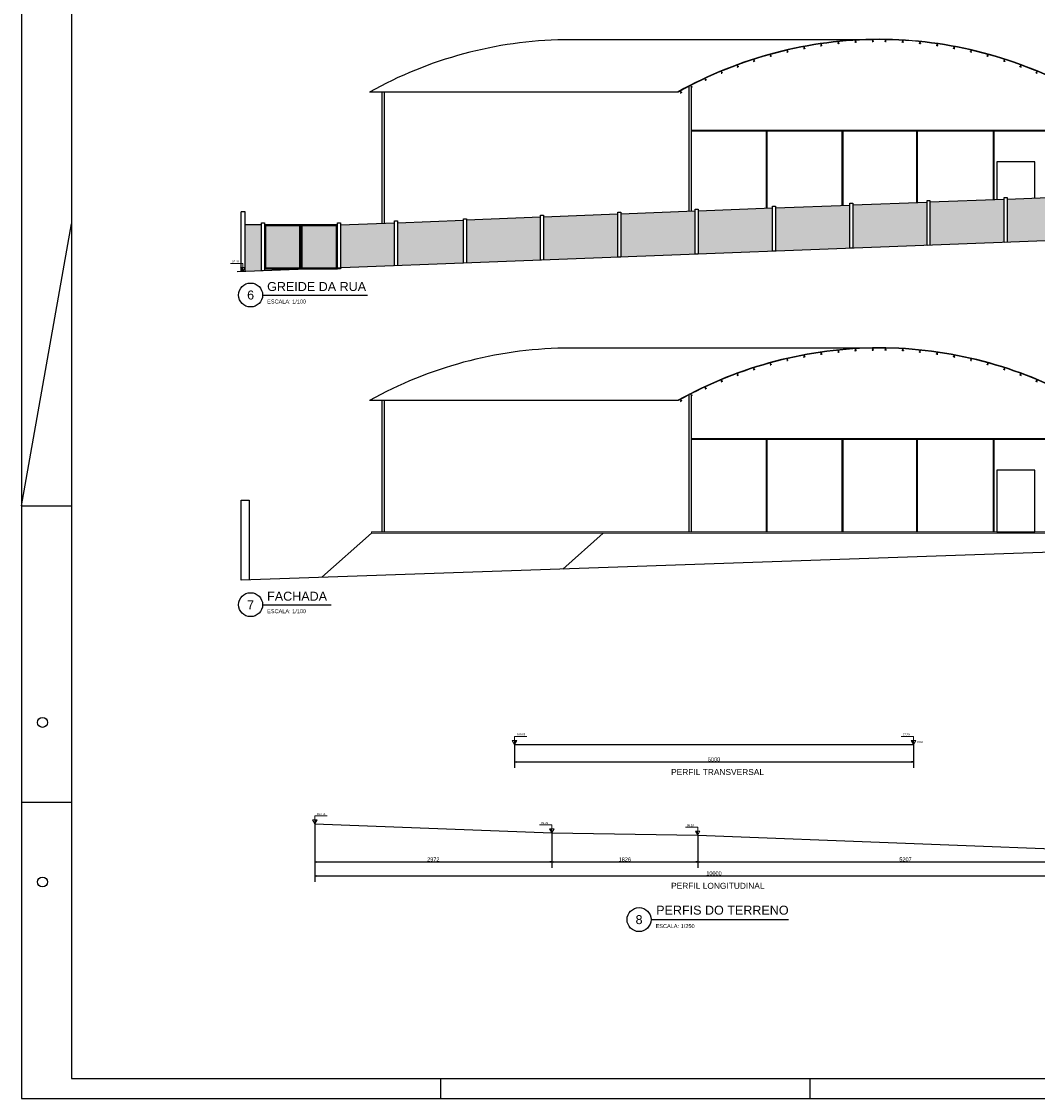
# Model space of a CAD drawing. Header units: millimetres. Extents: x -109 to 627, y -178 to 173.
# Tile 159 of 178: x 249 to 300, y 0 to 54. Entities that reach past the tile are written whole.
import ezdxf
from ezdxf.enums import TextEntityAlignment as Align

# ---------------------------------------------------------------- set-up
doc = ezdxf.new("R2010")
doc.units = ezdxf.units.MM
for name, color, linetype, lineweight in [('ARQ - COTA_NÍVEL', 2, 'Continuous', 5), ('ARQ - PISO', 9, 'Continuous', 5), ('P01', 1, 'Continuous', 0)]:
    doc.layers.add(name, color=color, linetype=linetype, lineweight=lineweight)
for name, color, linetype in [('Calçadas', 1, 'Continuous'), ('COTAS', 2, 'Continuous'), ('PENCINCO', 5, 'Continuous')]:
    doc.layers.add(name, color=color, linetype=linetype)
doc.styles.add('Arial_2', font='arial.ttf', dxfattribs={"height": 0.15})
doc.styles.add('GULIM', font='Gulim.ttf')
doc.styles.get("Standard").update_dxf_attribs({"font": 'arial.ttf'})
doc.dimstyles.new('GULIM-250', dxfattribs={"dimtxt": 0.2, "dimasz": 0.1, "dimexe": 0.3, "dimexo": 0, "dimgap": 0.025, "dimtad": 1, "dimdec": 0, "dimlfac": 250, "dimzin": 12, "dimdsep": 46, "dimtxsty": 'GULIM', "dimblk": 'OPEN30', "dimcen": 0, "dimclrd": 152, "dimclre": 152, "dimclrt": 152, "dimaunit": 1, "dimadec": 0, "dimazin": 0, "dimtfac": 1.875, "dimtdec": 0, "dimtmove": 2, "dimatfit": 3, "dimldrblk": 'OPEN30', "dimfxl": 0, "dimtolj": 1, "dimtzin": 12, "dimlwd": -1, "dimarcsym": 0})

# ---------------------------------------------------------------- blocks, each defined once
blk = doc.blocks.new('UE127')
at = {"layer": 'P01', "color": 251, "true_color": 0x636466}
blk.add_lwpolyline([(50, -110), (47, -110), (47, -121, -0.414214), (44, -124), (6, -124, -0.414214), (3, -121), (3, -6, -0.414214), (6, -3), (44, -3, -0.414214), (47, -6), (47, -17), (50, -17), (50, -6, 0.414214), (44, 0), (6, 0, 0.414214), (0, -6), (0, -121, 0.414214), (6, -127), (44, -127, 0.414214), (50, -121)], format="xyb", close=True, dxfattribs=at)
blk = doc.blocks.new('Elevações de ponto - Cota de Nível 1-5501281-Corte 1')
at = {"layer": 'ARQ - COTA_NÍVEL'}
blk.add_hatch(color=256, dxfattribs=at).paths.add_polyline_path([(17.03, 0.096), (16.914, -0.105), (16.914, 0.096)], flags=0)
for p, q in [((16.803, 0.096), (16.914, -0.105)), ((16.914, 0.096), (16.803, 0.096)), ((16.914, 0.297), (16.914, 0.096)), ((16.914, 0.297), (17.53, 0.297)), ((17.03, 0.096), (16.914, 0.096)), ((16.914, 0.096), (16.914, -0.105)), ((16.914, -0.105), (17.03, 0.096))]:
    blk.add_line(p, q, dxfattribs=at)
blk = doc.blocks.new('_Open30')
at = {"color": 0, "linetype": 'ByBlock', "lineweight": -2}
for p, q in [((-1, 0.27), (0, 0)), ((0, 0), (-1, -0.27)), ((0, 0), (-1, 0))]:
    blk.add_line(p, q, dxfattribs=at)
blk = doc.blocks.new('*D984')
at = {"color": 152, "lineweight": -2, "transparency": 16777216}
for p, q in [((264.099, 13.761), (264.099, 11.553)), ((275.988, 13.313), (275.988, 11.553))]:
    blk.add_line(p, q, dxfattribs=at)
at = {"color": 152, "transparency": 16777216}
blk.add_line((264.199, 11.853), (275.888, 11.853), dxfattribs=at)
at = {"layer": 'Defpoints', "color": 0, "transparency": 16777216}
for p in [(264.099, 13.761), (275.988, 13.313), (275.988, 11.853)]:
    blk.add_point(p, dxfattribs=at)
at = {"color": 152, "transparency": 16777216, "xscale": 0.1, "yscale": 0.1, "zscale": 0.1, "rotation": 180}
blk.add_blockref('_Open30', (264.099, 11.853), dxfattribs=at)
at = {"color": 152, "transparency": 16777216, "xscale": 0.1, "yscale": 0.1, "zscale": 0.1}
blk.add_blockref('_Open30', (275.988, 11.853), dxfattribs=at)
at = {"color": 152, "transparency": 16777216, "insert": (270.043, 11.981), "char_height": 0.2, "attachment_point": 5, "style": 'GULIM'}
blk.add_mtext('\\A1;2972', dxfattribs=at)
blk = doc.blocks.new('*D985')
at = {"color": 152, "lineweight": -2, "transparency": 16777216}
for p, q in [((275.988, 13.313), (275.988, 11.553)), ((283.293, 13.189), (283.293, 11.553))]:
    blk.add_line(p, q, dxfattribs=at)
at = {"color": 152, "transparency": 16777216}
blk.add_line((276.088, 11.853), (283.193, 11.853), dxfattribs=at)
at = {"layer": 'Defpoints', "color": 0, "transparency": 16777216}
for p in [(275.988, 13.313), (283.293, 13.189), (283.293, 11.853)]:
    blk.add_point(p, dxfattribs=at)
at = {"color": 152, "transparency": 16777216, "xscale": 0.1, "yscale": 0.1, "zscale": 0.1, "rotation": 180}
blk.add_blockref('_Open30', (275.988, 11.853), dxfattribs=at)
at = {"color": 152, "transparency": 16777216, "xscale": 0.1, "yscale": 0.1, "zscale": 0.1}
blk.add_blockref('_Open30', (283.293, 11.853), dxfattribs=at)
at = {"color": 152, "transparency": 16777216, "insert": (279.64, 11.981), "char_height": 0.2, "attachment_point": 5, "style": 'GULIM'}
blk.add_mtext('\\A1;1826', dxfattribs=at)
blk = doc.blocks.new('*D986')
at = {"color": 152, "lineweight": -2, "transparency": 16777216}
for p, q in [((283.293, 13.189), (283.293, 11.553)), ((304.12, 12.393), (304.12, 11.553))]:
    blk.add_line(p, q, dxfattribs=at)
at = {"color": 152, "transparency": 16777216}
blk.add_line((283.393, 11.853), (304.02, 11.853), dxfattribs=at)
at = {"layer": 'Defpoints', "color": 0, "transparency": 16777216}
for p in [(283.293, 13.189), (304.12, 12.393), (304.12, 11.853)]:
    blk.add_point(p, dxfattribs=at)
at = {"color": 152, "transparency": 16777216, "xscale": 0.1, "yscale": 0.1, "zscale": 0.1, "rotation": 180}
blk.add_blockref('_Open30', (283.293, 11.853), dxfattribs=at)
at = {"color": 152, "transparency": 16777216, "xscale": 0.1, "yscale": 0.1, "zscale": 0.1}
blk.add_blockref('_Open30', (304.12, 11.853), dxfattribs=at)
at = {"color": 152, "transparency": 16777216, "insert": (293.707, 11.981), "char_height": 0.2, "attachment_point": 5, "style": 'GULIM'}
blk.add_mtext('\\A1;5207', dxfattribs=at)
blk = doc.blocks.new('*D987')
at = {"color": 152, "lineweight": -2, "transparency": 16777216}
for p, q in [((264.099, 13.761), (264.099, 10.853)), ((304.12, 12.393), (304.12, 10.853))]:
    blk.add_line(p, q, dxfattribs=at)
at = {"color": 152, "transparency": 16777216}
blk.add_line((264.199, 11.153), (304.02, 11.153), dxfattribs=at)
at = {"layer": 'Defpoints', "color": 0, "transparency": 16777216}
for p in [(264.099, 13.761), (304.12, 12.393), (304.12, 11.153)]:
    blk.add_point(p, dxfattribs=at)
at = {"color": 152, "transparency": 16777216, "xscale": 0.1, "yscale": 0.1, "zscale": 0.1, "rotation": 180}
blk.add_blockref('_Open30', (264.099, 11.153), dxfattribs=at)
at = {"color": 152, "transparency": 16777216, "xscale": 0.1, "yscale": 0.1, "zscale": 0.1}
blk.add_blockref('_Open30', (304.12, 11.153), dxfattribs=at)
at = {"color": 152, "transparency": 16777216, "insert": (284.11, 11.281), "char_height": 0.2, "attachment_point": 5, "style": 'GULIM'}
blk.add_mtext('\\A1;10000', dxfattribs=at)
blk = doc.blocks.new('*D988')
at = {"color": 152, "lineweight": -2, "transparency": 16777216}
for p, q in [((274.11, 17.746), (274.11, 16.567)), ((294.11, 17.746), (294.11, 16.567))]:
    blk.add_line(p, q, dxfattribs=at)
at = {"color": 152, "transparency": 16777216}
blk.add_line((274.21, 16.867), (294.01, 16.867), dxfattribs=at)
at = {"layer": 'Defpoints', "color": 0, "transparency": 16777216}
for p in [(274.11, 17.746), (294.11, 17.746), (294.11, 16.867)]:
    blk.add_point(p, dxfattribs=at)
at = {"color": 152, "transparency": 16777216, "xscale": 0.1, "yscale": 0.1, "zscale": 0.1, "rotation": 180}
blk.add_blockref('_Open30', (274.11, 16.867), dxfattribs=at)
at = {"color": 152, "transparency": 16777216, "xscale": 0.1, "yscale": 0.1, "zscale": 0.1}
blk.add_blockref('_Open30', (294.11, 16.867), dxfattribs=at)
at = {"color": 152, "transparency": 16777216, "insert": (284.11, 16.995), "char_height": 0.2, "attachment_point": 5, "style": 'GULIM'}
blk.add_mtext('\\A1;5000', dxfattribs=at)

msp = doc.modelspace()

# ---------------------------------------------------------------- hatches: boundary and pattern name
h = msp.add_hatch()
h.set_pattern_fill('HONEY', color=1, scale=0.02, angle=90, double=1)
h.set_pattern_definition([(90, (167.308935, -56.553586), (-0.054992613, 0.09525), [0.0635, -0.127]), (210, (167.308935, -56.553586), (-0.054992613, -0.09525), [0.0635, -0.127]), (150, (167.308935, -56.553586), (-0.109985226, 2e-10), [-0.127, 0.0635])])
h.paths.add_polyline_path([(265.38573, 43.78678), (268.09089, 43.89591), (268.09089, 41.7413), (265.38573, 41.63791)])
h.paths.add_polyline_path([(268.24089, 43.89591), (271.54948, 44.02809), (271.55226, 41.87367), (268.24089, 41.74703)])
h.paths.add_polyline_path([(271.69948, 44.03096), (275.42185, 44.17323), (275.42185, 42.02149), (271.70226, 41.87933)])
h.paths.add_polyline_path([(275.57185, 44.17896), (279.29421, 44.32123), (279.29421, 42.16949), (275.57185, 42.02722)])
h.paths.add_polyline_path([(279.44421, 44.32696), (283.16658, 44.46923), (283.16658, 42.31749), (279.44421, 42.17522)])
h.paths.add_polyline_path([(283.31658, 44.47496), (287.03894, 44.61723), (287.03894, 42.46549), (283.31658, 42.32322)])
h.paths.add_polyline_path([(287.18894, 44.62297), (290.9113, 44.76523), (290.9113, 42.61349), (287.18894, 42.47123)])
h.paths.add_polyline_path([(291.0613, 44.77097), (294.78367, 44.91324), (294.78367, 42.7615), (291.0613, 42.61923)])
h.paths.add_polyline_path([(294.93367, 44.91897), (298.65603, 45.06124), (298.65603, 42.9095), (294.93367, 42.76723)])
h.paths.add_polyline_path([(298.80603, 45.06697), (302.5284, 45.20924), (302.5284, 43.0575), (298.80603, 42.91523)])
h.paths.add_polyline_path([(260.61442, 43.78678), (261.42949, 43.78678), (261.42909, 41.48669), (260.6172, 41.45566)])
h.paths.add_polyline_path([(261.62949, 43.73678), (263.35761, 43.73678), (263.35761, 41.63678), (261.62949, 41.63678)])
h.paths.add_polyline_path([(263.45761, 43.73678), (265.18573, 43.73678), (265.18573, 41.63678), (263.45761, 41.63678)])
h.paths.add_polyline_path([(302.6784, 43.06323), (306.40076, 43.2055), (306.40076, 45.35724), (302.6784, 45.21497)])
h.paths.add_polyline_path([(306.55076, 43.21123), (310.27313, 43.3535), (310.27313, 45.50524), (306.55076, 45.36297)])

# ---------------------------------------------------------------- linework, layer by layer
at = {"color": 251, "true_color": 0x636466}
for p, q in [((292.07558, 53.06995), (276.5969, 53.06989)), ((282.31967, 50.44298), (266.84544, 50.44298)), ((292.07558, 37.60858), (276.5969, 37.60851)), ((282.31967, 34.9816), (266.84544, 34.9816))]:
    msp.add_line(p, q, dxfattribs=at)
at = {"color": 2}
for p, q in [((260.4172, 41.44801), (260.4172, 44.44801)), ((260.6172, 44.44801), (260.4172, 44.44801)), ((260.6172, 41.45566), (260.6172, 44.44801)), ((261.42949, 43.78678), (260.61442, 43.78678)), ((265.38573, 43.78678), (268.09089, 43.89591)), ((268.24089, 43.89591), (271.54948, 44.02809)), ((261.48736, 40.2721), (266.7469, 40.2721)), ((264.45432, 26.12464), (266.94472, 28.33664)), ((276.52636, 26.53728), (278.55218, 28.33664)), ((261.48736, 24.74985), (264.92979, 24.74985)), ((280.95337, 8.96476), (287.83729, 8.96476))]:
    msp.add_line(p, q, dxfattribs=at)
at = {"color": 1}
for p, q in [((249.40715, 29.7), (251.90715, 43.84286)), ((249.40715, 29.7), (251.90715, 29.7)), ((249.40715, 14.85), (251.90715, 14.85)), ((270.40715, 1), (270.40715, 0)), ((288.90715, 1), (288.90715, 0))]:
    msp.add_line(p, q, dxfattribs=at)
at = {"color": 3}
for p, q in [((260.4172, 25.98664), (260.4172, 29.98664)), ((260.4172, 29.98664), (260.8172, 29.98664)), ((260.8172, 29.98664), (260.8172, 26.00031))]:
    msp.add_line(p, q, dxfattribs=at)
at = {"color": 6}
msp.add_line((329.16747, 28.33664), (260.4172, 25.98664), dxfattribs=at)
at = {"color": 4}
msp.add_line((274.1096, 17.74629), (294.1096, 17.74629), dxfattribs=at)
at = {"color": 2}
for points in [[(249.40715, 0), (399.90715, 0), (399.90715, 89.1), (249.40715, 89.1)], [(291.0613, 42.61915), (290.9113, 42.61349), (290.9113, 44.8681), (291.0613, 44.8681)], [(294.93367, 42.76723), (294.78367, 42.76158), (294.78367, 45.0161), (294.93367, 45.0161)], [(298.80603, 42.91523), (298.65603, 42.90958), (298.65603, 45.1641), (298.80603, 45.1641)], [(275.57185, 42.02714), (275.42185, 42.02149), (275.42185, 44.2761), (275.57185, 44.2761)], [(279.44421, 42.17514), (279.29421, 42.16949), (279.29421, 44.4241), (279.44421, 44.4241)], [(283.31658, 42.32314), (283.16658, 42.31749), (283.16658, 44.5721), (283.31658, 44.5721)], [(287.18894, 42.47115), (287.03894, 42.46549), (287.03894, 44.7201), (287.18894, 44.7201)], [(261.57949, 41.49244), (261.42949, 41.48678), (261.42949, 43.88678), (261.57949, 43.88678)], [(263.40761, 43.78678), (261.57949, 43.78678), (261.57949, 41.58678), (263.40761, 41.58678)], [(263.35761, 43.73678), (261.62949, 43.73678), (261.62949, 41.63678), (263.35761, 41.63678)], [(263.40761, 41.58678), (265.23573, 41.58678), (265.23573, 43.78678), (263.40761, 43.78678)], [(263.45761, 41.63678), (265.18573, 41.63678), (265.18573, 43.73678), (263.45761, 43.73678)], [(265.38573, 41.58961), (265.23573, 41.58396), (265.23573, 43.88678), (265.38573, 43.88678)], [(268.24089, 41.74703), (268.09089, 41.74138), (268.09089, 43.99591), (268.24089, 43.99591)], [(271.70226, 41.87933), (271.55226, 41.87367), (271.55226, 44.09726), (271.70226, 44.09726)]]:
    msp.add_lwpolyline(points, close=True, dxfattribs=at)
at = {"color": 6}
msp.add_lwpolyline([(251.90715, 1), (398.90715, 1), (398.90715, 88.1), (251.90715, 88.1)], close=True, dxfattribs=at)
msp.add_lwpolyline([(360.52384, 44.87001), (330.74923, 43.74801), (312.48431, 43.43801), (260.2172, 41.44037)], dxfattribs=at)
at = {"color": 2}
for points in [[(294.78367, 44.91324), (291.0613, 44.77097)], [(298.65603, 45.06124), (294.93367, 44.91897)], [(302.5284, 45.20924), (298.80603, 45.06697)], [(279.29421, 44.32123), (275.57185, 44.17896)], [(283.16658, 44.46923), (279.44421, 44.32696)], [(287.03894, 44.61723), (283.31658, 44.47496)], [(290.9113, 44.76523), (287.18894, 44.62297)], [(275.42185, 44.17323), (271.69948, 44.03096)]]:
    msp.add_lwpolyline(points, dxfattribs=at)
at = {"color": 4}
msp.add_lwpolyline([(264.09888, 13.76121), (275.98751, 13.31321), (283.29347, 13.18921), (304.12032, 12.39321)], dxfattribs=at)
at = {"color": 2}
for centre in [(260.88736, 40.2721), (260.88736, 24.74985), (280.35337, 8.96476)]:
    msp.add_circle(centre, 0.6, dxfattribs=at)
at = {"color": 1}
for centre in [(250.45715, 18.85), (250.45715, 10.85)]:
    msp.add_circle(centre, 0.25, dxfattribs=at)
at = {"color": 251, "true_color": 0x636466}
for centre in [(276.95112, 32.34212), (276.95112, 16.88075)]:
    msp.add_arc(centre, 20.73079, 90.979035, 119.174554, dxfattribs=at)
at = {"layer": 'ARQ - PISO', "color": 4}
for p, q in [((360.28078, 28.39664), (266.94472, 28.39664)), ((266.94472, 28.39664), (266.94472, 28.33664)), ((266.94472, 28.33664), (360.47078, 28.33664))]:
    msp.add_line(p, q, dxfattribs=at)
at = {"layer": 'Calçadas', "color": 251, "linetype": 'ByBlock', "true_color": 0x636466}
for p, q in [((283.66003, 51.11577), (283.65664, 51.11424)), ((267.48562, 43.85801), (267.48562, 50.44298)), ((267.60346, 43.85801), (267.60346, 50.44298)), ((282.31224, 50.45683), (282.31941, 50.44284)), ((282.86113, 44.45756), (282.86113, 50.73482)), ((282.97896, 44.46206), (282.97896, 50.68908)), ((301.79329, 48.52439), (282.97896, 48.52439)), ((301.79329, 48.48511), (282.97896, 48.48511)), ((286.73792, 44.60573), (286.73792, 48.48511)), ((286.7772, 44.60723), (286.7772, 48.48511)), ((290.53615, 44.7509), (290.53615, 48.48511)), ((290.57543, 44.7524), (290.57543, 48.48511)), ((294.26802, 44.89353), (294.26802, 48.48511)), ((294.3073, 44.89503), (294.3073, 48.48511)), ((298.1173, 45.04065), (298.1173, 48.48511)), ((298.15658, 45.04215), (298.15658, 48.48511)), ((283.66003, 35.65439), (283.65664, 35.65287)), ((282.86113, 28.39664), (282.86113, 35.27345)), ((282.97896, 28.39664), (282.97896, 35.22771)), ((267.48562, 28.39664), (267.48562, 34.9816)), ((267.60346, 28.39664), (267.60346, 34.9816)), ((282.31224, 34.99546), (282.31941, 34.98146)), ((301.79329, 33.06301), (282.97896, 33.06301)), ((301.79329, 33.02374), (282.97896, 33.02374)), ((286.73792, 28.39664), (286.73792, 33.02374)), ((286.7772, 28.39664), (286.7772, 33.02374)), ((290.53615, 28.39664), (290.53615, 33.02374)), ((290.57543, 28.39664), (290.57543, 33.02374)), ((294.26802, 28.39664), (294.26802, 33.02374)), ((294.3073, 28.39664), (294.3073, 33.02374)), ((298.1173, 28.39664), (298.1173, 33.02374)), ((298.15658, 28.39664), (298.15658, 33.02374))]:
    msp.add_line(p, q, dxfattribs=at)
for points in [[(290.33913, 52.87612), (290.30953, 52.87355), (290.30985, 52.86985), (290.33946, 52.87242, 0.414214), (290.34621, 52.88047), (290.33874, 52.95587), (290.33504, 52.95555), (290.34251, 52.88014, -0.414214)], [(291.20074, 52.94545), (291.17105, 52.94413), (291.17121, 52.94042), (291.2009, 52.94174, 0.414214), (291.20799, 52.94949), (291.2037, 53.02515), (291.19999, 53.02498), (291.20428, 52.94933, -0.414214)], [(292.06499, 52.97866), (292.03528, 52.97858), (292.03528, 52.97487), (292.065, 52.97494, 0.414214), (292.07241, 52.98239), (292.07131, 53.05816), (292.06759, 53.05815), (292.0687, 52.98238, -0.414214)], [(292.70726, 52.97866), (292.73698, 52.97858), (292.73697, 52.97487), (292.70725, 52.97494, -0.414214), (292.69984, 52.98239), (292.70095, 53.05816), (292.70466, 53.05815), (292.70355, 52.98238, 0.414214)], [(293.57152, 52.94545), (293.6012, 52.94413), (293.60104, 52.94042), (293.57135, 52.94174, -0.414214), (293.56426, 52.94949), (293.56855, 53.02515), (293.57226, 53.02498), (293.56797, 52.94933, 0.414214)], [(294.43312, 52.87612), (294.46272, 52.87355), (294.4624, 52.86985), (294.4328, 52.87242, -0.414214), (294.42604, 52.88047), (294.43351, 52.95587), (294.43721, 52.95555), (294.42974, 52.88014, 0.414214)], [(287.78539, 52.45395), (287.75642, 52.44729), (287.75726, 52.44367), (287.78622, 52.45033, 0.414214), (287.79179, 52.45924), (287.77505, 52.53313), (287.77143, 52.5323), (287.78817, 52.4584, -0.414214)], [(288.6302, 52.63034), (288.60099, 52.62489), (288.60167, 52.62124), (288.63088, 52.62669, 0.414214), (288.63682, 52.63536), (288.62317, 52.70988), (288.61952, 52.7092), (288.63317, 52.63467, -0.414214)], [(289.48179, 52.77128), (289.45238, 52.76705), (289.45291, 52.76338), (289.48232, 52.7676, 0.414214), (289.48862, 52.77601), (289.4781, 52.85104), (289.47442, 52.85051), (289.48494, 52.77548, -0.414214)], [(295.29046, 52.77128), (295.31987, 52.76705), (295.31934, 52.76338), (295.28993, 52.7676, -0.414214), (295.28363, 52.77601), (295.29416, 52.85104), (295.29783, 52.85051), (295.28731, 52.77548, 0.414214)], [(296.14205, 52.63034), (296.17127, 52.62489), (296.17058, 52.62124), (296.14137, 52.62669, -0.414214), (296.13543, 52.63536), (296.14908, 52.70988), (296.15273, 52.7092), (296.13908, 52.63467, 0.414214)], [(296.98687, 52.45395), (297.01583, 52.44729), (297.01499, 52.44367), (296.98603, 52.45033, -0.414214), (296.98046, 52.45924), (296.9972, 52.53313), (297.00082, 52.5323), (296.98408, 52.4584, 0.414214)], [(286.11927, 51.99533), (286.09097, 51.98627), (286.0921, 51.98273), (286.12041, 51.99179, 0.414214), (286.12522, 52.00113), (286.10235, 52.07336), (286.09881, 52.07223), (286.12168, 52, -0.414214)], [(286.94759, 52.24211), (286.91893, 52.23427), (286.91991, 52.23068), (286.94857, 52.23853, 0.414214), (286.95378, 52.24766), (286.93402, 52.3208), (286.93044, 52.31982), (286.9502, 52.24668, -0.414214)], [(297.82466, 52.24211), (297.85332, 52.23427), (297.85234, 52.23068), (297.82368, 52.23853, -0.414214), (297.81847, 52.24766), (297.83823, 52.3208), (297.84182, 52.31982), (297.82206, 52.24668, 0.414214)], [(298.65298, 51.99533), (298.68128, 51.98627), (298.68015, 51.98273), (298.65185, 51.99179, -0.414214), (298.64704, 52.00113), (298.6699, 52.07336), (298.67344, 52.07223), (298.65057, 52, 0.414214)], [(284.49871, 51.39951), (284.47124, 51.38818), (284.47265, 51.38475), (284.50013, 51.39608, 0.414214), (284.50416, 51.40578), (284.47554, 51.47593), (284.47211, 51.47452), (284.50073, 51.40436, -0.414214)], [(285.30316, 51.7145), (285.27526, 51.70428), (285.27653, 51.70079), (285.30444, 51.71101, 0.414214), (285.30886, 51.72054), (285.28306, 51.79179), (285.27958, 51.79051), (285.30537, 51.71926, -0.414214)], [(299.46909, 51.7145), (299.497, 51.70428), (299.49572, 51.70079), (299.46781, 51.71101, -0.414214), (299.46339, 51.72054), (299.48919, 51.79179), (299.49267, 51.79051), (299.46688, 51.71926, 0.414214)], [(300.27354, 51.39951), (300.30102, 51.38818), (300.2996, 51.38475), (300.27213, 51.39608, -0.414214), (300.26809, 51.40578), (300.29671, 51.47593), (300.30014, 51.47452), (300.27152, 51.40436, 0.414214)], [(282.98164, 50.69456), (282.95503, 50.68133), (282.95669, 50.678), (282.9833, 50.69124, 0.414214), (282.98664, 50.7012), (282.95209, 50.76863), (282.94876, 50.76698), (282.98331, 50.69954, -0.414214)], [(283.68671, 51.04061), (283.65961, 51.02842), (283.66114, 51.02503), (283.68824, 51.03723, 0.414214), (283.69196, 51.04705), (283.66003, 51.11577), (283.65664, 51.11424), (283.68857, 51.04553, -0.414214)], [(282.4554, 50.41463), (282.42937, 50.40029), (282.43117, 50.39703), (282.45719, 50.41138, 0.414214), (282.46012, 50.42147), (282.42354, 50.48784), (282.42029, 50.48605), (282.45686, 50.41968, -0.414214)], [(288.6302, 37.16897), (288.60099, 37.16352), (288.60167, 37.15987), (288.63088, 37.16532, 0.414214), (288.63682, 37.17398), (288.62317, 37.24851), (288.61952, 37.24783), (288.63317, 37.1733, -0.414214)], [(289.48179, 37.30991), (289.45238, 37.30568), (289.45291, 37.302), (289.48232, 37.30623, 0.414214), (289.48862, 37.31464), (289.4781, 37.38967), (289.47442, 37.38914), (289.48494, 37.31411, -0.414214)], [(290.33913, 37.41475), (290.30953, 37.41218), (290.30985, 37.40847), (290.33946, 37.41105, 0.414214), (290.34621, 37.41909), (290.33874, 37.4945), (290.33504, 37.49418), (290.34251, 37.41877, -0.414214)], [(291.20074, 37.48408), (291.17105, 37.48276), (291.17121, 37.47904), (291.2009, 37.48037, 0.414214), (291.20799, 37.48812), (291.2037, 37.56377), (291.19999, 37.56361), (291.20428, 37.48796, -0.414214)], [(292.06499, 37.51729), (292.03528, 37.51721), (292.03528, 37.5135), (292.065, 37.51357, 0.414214), (292.07241, 37.52102), (292.07131, 37.59678), (292.06759, 37.59678), (292.0687, 37.52101, -0.414214)], [(292.70726, 37.51729), (292.73698, 37.51721), (292.73697, 37.5135), (292.70725, 37.51357, -0.414214), (292.69984, 37.52102), (292.70095, 37.59678), (292.70466, 37.59678), (292.70355, 37.52101, 0.414214)], [(293.57152, 37.48408), (293.6012, 37.48276), (293.60104, 37.47904), (293.57135, 37.48037, -0.414214), (293.56426, 37.48812), (293.56855, 37.56377), (293.57226, 37.56361), (293.56797, 37.48796, 0.414214)], [(294.43312, 37.41475), (294.46272, 37.41218), (294.4624, 37.40847), (294.4328, 37.41105, -0.414214), (294.42604, 37.41909), (294.43351, 37.4945), (294.43721, 37.49418), (294.42974, 37.41877, 0.414214)], [(295.29046, 37.30991), (295.31987, 37.30568), (295.31934, 37.302), (295.28993, 37.30623, -0.414214), (295.28363, 37.31464), (295.29416, 37.38967), (295.29783, 37.38914), (295.28731, 37.31411, 0.414214)], [(296.14205, 37.16897), (296.17127, 37.16352), (296.17058, 37.15987), (296.14137, 37.16532, -0.414214), (296.13543, 37.17398), (296.14908, 37.24851), (296.15273, 37.24783), (296.13908, 37.1733, 0.414214)], [(286.94759, 36.78074), (286.91893, 36.7729), (286.91991, 36.76931), (286.94857, 36.77716, 0.414214), (286.95378, 36.78629), (286.93402, 36.85943), (286.93044, 36.85845), (286.9502, 36.7853, -0.414214)], [(287.78539, 36.99258), (287.75642, 36.98592), (287.75726, 36.9823), (287.78622, 36.98896, 0.414214), (287.79179, 36.99787), (287.77505, 37.07176), (287.77143, 37.07093), (287.78817, 36.99703, -0.414214)], [(296.98687, 36.99258), (297.01583, 36.98592), (297.01499, 36.9823), (296.98603, 36.98896, -0.414214), (296.98046, 36.99787), (296.9972, 37.07176), (297.00082, 37.07093), (296.98408, 36.99703, 0.414214)], [(297.82466, 36.78074), (297.85332, 36.7729), (297.85234, 36.76931), (297.82368, 36.77716, -0.414214), (297.81847, 36.78629), (297.83823, 36.85943), (297.84182, 36.85845), (297.82206, 36.7853, 0.414214)], [(285.30316, 36.25313), (285.27526, 36.24291), (285.27653, 36.23942), (285.30444, 36.24964, 0.414214), (285.30886, 36.25917), (285.28306, 36.33041), (285.27958, 36.32914), (285.30537, 36.25789, -0.414214)], [(286.11927, 36.53396), (286.09097, 36.5249), (286.0921, 36.52136), (286.12041, 36.53042, 0.414214), (286.12522, 36.53976), (286.10235, 36.61199), (286.09881, 36.61086), (286.12168, 36.53863, -0.414214)], [(298.65298, 36.53396), (298.68128, 36.5249), (298.68015, 36.52136), (298.65185, 36.53042, -0.414214), (298.64704, 36.53976), (298.6699, 36.61199), (298.67344, 36.61086), (298.65057, 36.53863, 0.414214)], [(299.46909, 36.25313), (299.497, 36.24291), (299.49572, 36.23942), (299.46781, 36.24964, -0.414214), (299.46339, 36.25917), (299.48919, 36.33041), (299.49267, 36.32914), (299.46688, 36.25789, 0.414214)], [(283.68671, 35.57924), (283.65961, 35.56704), (283.66114, 35.56366), (283.68824, 35.57586, 0.414214), (283.69196, 35.58568), (283.66003, 35.65439), (283.65664, 35.65287), (283.68857, 35.58415, -0.414214)], [(284.49871, 35.93814), (284.47124, 35.92681), (284.47265, 35.92338), (284.50013, 35.9347, 0.414214), (284.50416, 35.9444), (284.47554, 36.01456), (284.47211, 36.01315), (284.50073, 35.94299, -0.414214)], [(300.27354, 35.93814), (300.30102, 35.92681), (300.2996, 35.92338), (300.27213, 35.9347, -0.414214), (300.26809, 35.9444), (300.29671, 36.01456), (300.30014, 36.01315), (300.27152, 35.94299, 0.414214)], [(282.98164, 35.23319), (282.95503, 35.21996), (282.95669, 35.21663), (282.9833, 35.22986, 0.414214), (282.98664, 35.23982), (282.95209, 35.30726), (282.94876, 35.30561), (282.98331, 35.23817, -0.414214)], [(282.4554, 34.95326), (282.42937, 34.93892), (282.43117, 34.93566), (282.45719, 34.95, 0.414214), (282.46012, 34.9601), (282.42354, 35.02647), (282.42029, 35.02467), (282.45686, 34.9583, -0.414214)]]:
    msp.add_lwpolyline(points, format="xyb", close=True, dxfattribs=at)
for centre, radius, start, end in [((292.42516, 32.34252), 20.74606, 90.107811, 119.173908), ((292.42516, 32.34252), 20.73035, 90.107893, 119.175452), ((292.34709, 32.34252), 20.74606, 60.826092, 89.892189), ((292.34709, 32.34252), 20.73035, 60.824548, 89.892107), ((292.42516, 16.88115), 20.74606, 90.107811, 119.173908), ((292.42516, 16.88115), 20.73035, 90.107893, 119.175452), ((292.34709, 16.88115), 20.74606, 60.826092, 89.892189), ((292.34709, 16.88115), 20.73035, 60.824548, 89.892107)]:
    msp.add_arc(centre, radius, start, end, dxfattribs=at)
at = {"layer": 'PENCINCO', "color": 1}
msp.add_lwpolyline([(300.19262, 45.11997), (300.19262, 46.95325), (298.28551, 46.95325), (298.28551, 45.04708)], dxfattribs=at)
msp.add_lwpolyline([(298.28551, 28.39664), (300.19262, 28.39664), (300.19262, 31.49188), (298.28551, 31.49188)], close=True, dxfattribs=at)

# ---------------------------------------------------------------- block references
at = {"layer": 'ARQ - COTA_NÍVEL', "extrusion": (0, 0, -1)}
for p in [(-277.41651, 41.55653), (-311.02339, 17.85154), (-292.90129, 13.41846), (-300.20726, 13.29446)]:
    msp.add_blockref('Elevações de ponto - Cota de Nível 1-5501281-Corte 1', p, dxfattribs=at)
at = {"layer": 'ARQ - COTA_NÍVEL', "extrusion": (0, 0, -1), "xscale": -1}
for p in [(-257.19581, 17.85154), (-247.1851, 13.86646)]:
    msp.add_blockref('Elevações de ponto - Cota de Nível 1-5501281-Corte 1', p, dxfattribs=at)
at = {"layer": 'Calçadas', "color": 251, "linetype": 'ByBlock', "true_color": 0x636466}
for p, xscale, yscale, zscale, rotation in [((290.33757, 52.96754), 0.0007429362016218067, 0.0007429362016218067, 0.0007429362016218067, 5.710569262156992), ((291.20303, 53.03686), 0.0007429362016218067, 0.0007429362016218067, 0.0007429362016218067, 3.294037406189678), ((292.07113, 53.06989), 0.0007429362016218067, 0.0007429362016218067, 0.0007429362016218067, 0.8854693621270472), ((292.70113, 53.06989), -0.0007429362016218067, 0.0007429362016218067, 0.0007429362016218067, 359.114530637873), ((293.56922, 53.03686), -0.0007429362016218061, 0.0007429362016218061, 0.0007429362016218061, 356.7059625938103), ((294.43468, 52.96754), -0.0007429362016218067, 0.0007429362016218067, 0.0007429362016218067, 354.289430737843), ((287.77255, 52.54406), 0.0007429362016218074, 0.0007429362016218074, 0.0007429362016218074, 12.88828072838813), ((288.62113, 52.7209), 0.0007429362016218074, 0.0007429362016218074, 0.0007429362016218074, 10.50013400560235), ((289.47651, 52.86214), 0.0007429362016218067, 0.0007429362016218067, 0.0007429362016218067, 8.10757253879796), ((295.29574, 52.86214), -0.0007429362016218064, 0.0007429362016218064, 0.0007429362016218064, 351.892427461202), ((296.15112, 52.7209), -0.0007429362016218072, 0.0007429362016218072, 0.0007429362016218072, 349.4998659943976), ((296.9997, 52.54406), -0.0007429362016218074, 0.000742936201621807, 0.000742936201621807, 347.1117192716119), ((286.09895, 52.08404), 0.000742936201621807, 0.000742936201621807, 0.000742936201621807, 17.68715018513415), ((286.93107, 52.33161), 0.0007429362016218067, 0.0007429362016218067, 0.0007429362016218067, 15.24069748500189), ((297.84118, 52.33161), -0.0007429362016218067, 0.0007429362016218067, 0.0007429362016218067, 344.7593025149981), ((298.67331, 52.08404), -0.0007429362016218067, 0.0007429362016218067, 0.0007429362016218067, 342.3128498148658), ((284.47128, 51.48632), 0.000742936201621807, 0.000742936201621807, 0.000742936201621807, 22.31909232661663), ((285.27921, 51.80233), 0.0007429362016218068, 0.0007429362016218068, 0.0007429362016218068, 20.03223157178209), ((299.49304, 51.80233), -0.000742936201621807, 0.000742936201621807, 0.000742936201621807, 339.9677684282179), ((300.30097, 51.48632), -0.0007429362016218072, 0.0007429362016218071, 0.0007429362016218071, 337.6809076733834), ((282.94673, 50.77907), 0.0007429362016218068, 0.0007429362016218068, 0.0007429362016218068, 27.179082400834), ((283.65507, 51.1264), 0.000742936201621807, 0.000742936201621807, 0.000742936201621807, 24.97487273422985), ((282.41816, 50.49761), 0.0007429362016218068, 0.0007429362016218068, 0.0007429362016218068, 28.85597035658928), ((288.62113, 37.25953), 0.0007429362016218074, 0.0007429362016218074, 0.0007429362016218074, 10.50013400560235), ((289.47651, 37.40077), 0.0007429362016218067, 0.0007429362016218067, 0.0007429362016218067, 8.10757253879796), ((290.33757, 37.50617), 0.0007429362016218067, 0.0007429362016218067, 0.0007429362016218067, 5.710569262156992), ((291.20303, 37.57548), 0.0007429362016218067, 0.0007429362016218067, 0.0007429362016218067, 3.294037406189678), ((292.07113, 37.60851), 0.0007429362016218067, 0.0007429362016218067, 0.0007429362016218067, 0.8854693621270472), ((292.70113, 37.60851), -0.0007429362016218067, 0.0007429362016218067, 0.0007429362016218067, 359.114530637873), ((293.56922, 37.57548), -0.0007429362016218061, 0.0007429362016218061, 0.0007429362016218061, 356.7059625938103), ((294.43468, 37.50617), -0.0007429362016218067, 0.0007429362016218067, 0.0007429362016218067, 354.289430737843), ((295.29574, 37.40077), -0.0007429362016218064, 0.0007429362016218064, 0.0007429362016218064, 351.892427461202), ((296.15112, 37.25953), -0.0007429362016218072, 0.0007429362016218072, 0.0007429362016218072, 349.4998659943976), ((286.93107, 36.87024), 0.0007429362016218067, 0.0007429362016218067, 0.0007429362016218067, 15.24069748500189), ((287.77255, 37.08268), 0.0007429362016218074, 0.0007429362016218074, 0.0007429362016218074, 12.88828072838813), ((296.9997, 37.08268), -0.0007429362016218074, 0.000742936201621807, 0.000742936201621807, 347.1117192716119), ((297.84118, 36.87024), -0.0007429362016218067, 0.0007429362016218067, 0.0007429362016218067, 344.7593025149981), ((285.27921, 36.34096), 0.0007429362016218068, 0.0007429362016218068, 0.0007429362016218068, 20.03223157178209), ((286.09895, 36.62267), 0.000742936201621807, 0.000742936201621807, 0.000742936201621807, 17.68715018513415), ((298.67331, 36.62267), -0.0007429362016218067, 0.0007429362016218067, 0.0007429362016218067, 342.3128498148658), ((299.49304, 36.34096), -0.000742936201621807, 0.000742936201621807, 0.000742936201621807, 339.9677684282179), ((283.65507, 35.66503), 0.000742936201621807, 0.000742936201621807, 0.000742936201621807, 24.97487273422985), ((284.47128, 36.02495), 0.000742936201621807, 0.000742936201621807, 0.000742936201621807, 22.31909232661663), ((300.30097, 36.02495), -0.0007429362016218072, 0.0007429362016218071, 0.0007429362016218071, 337.6809076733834), ((282.94673, 35.3177), 0.0007429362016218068, 0.0007429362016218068, 0.0007429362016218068, 27.179082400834), ((282.41816, 35.03624), 0.0007429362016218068, 0.0007429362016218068, 0.0007429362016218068, 28.85597035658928)]:
    msp.add_blockref('UE127', p, dxfattribs=dict(at, xscale=xscale, yscale=yscale, zscale=zscale, rotation=rotation))

# ---------------------------------------------------------------- texts
at = {"color": 6}
for s, p in [('6', (260.88736, 40.2721)), ('7', (260.88736, 24.74985)), ('8', (280.35337, 8.96476))]:
    msp.add_text(s, height=0.45, dxfattribs=at).set_placement(p, align=Align.MIDDLE)
for s, p in [('GREIDE DA RUA', (261.71436, 40.4721)), ('FACHADA', (261.71436, 24.94985)), ('PERFIS DO TERRENO', (281.21247, 9.21357))]:
    msp.add_text(s, height=0.45, dxfattribs=at).set_placement(p)
at = {"color": 2}
for s, p in [('ESCALA: 1/100', (261.71436, 39.84645)), ('ESCALA: 1/100', (261.71436, 24.32421)), ('ESCALA: 1/250', (281.18037, 8.53911))]:
    msp.add_text(s, height=0.2, dxfattribs=at).set_placement(p)
at = {"layer": 'ARQ - COTA_NÍVEL', "char_height": 0.1, "width": 0.3807449, "line_spacing_factor": 0.941778, "style": 'Arial_2'}
for s, insert, attachment_point in [('97.29', (259.96084, 42.00188), 1), ('100.88', (274.65148, 18.29689), 3), ('97.29', (293.56772, 18.29689), 1), ('RUA', (294.28571, 17.92149), 1), ('100.71', (264.64076, 14.31181), 3), ('99.59', (275.44562, 13.86381), 1), ('99.28', (282.75159, 13.73981), 1)]:
    msp.add_mtext(s, dxfattribs=dict(at, insert=insert, attachment_point=attachment_point))
at = {"layer": 'COTAS', "color": 2}
for s, p in [('PERFIL TRANSVERSAL', (281.95996, 16.21191, -20.09222)), ('PERFIL LONGITUDINAL', (281.95996, 10.50902, -20.09222))]:
    msp.add_text(s, height=0.3, dxfattribs=at).set_placement(p)

# ---------------------------------------------------------------- dimensions: what is measured, and where the dimension line sits
for base, p1, p2, picture, middle in [((294.1096, 16.86697), (274.1096, 17.74629), (294.1096, 17.74629), '*D988', (284.1096, 16.9945)), ((275.98751, 11.85329), (264.09888, 13.76121), (275.98751, 13.31321), '*D984', (270.04319, 11.98096)), ((283.29347, 11.85329), (275.98751, 13.31321), (283.29347, 13.18921), '*D985', (279.64049, 11.98109)), ((304.12032, 11.85329), (283.29347, 13.18921), (304.12032, 12.39321), '*D986', (293.7069, 11.98096))]:
    dim = msp.add_linear_dim(base=base, p1=p1, p2=p2, dimstyle='GULIM-250')
    dim.commit()
    dim.dimension.update_dxf_attribs({"geometry": picture, "text_midpoint": middle})
dim = msp.add_linear_dim(base=(304.12032, 11.15329), p1=(264.09888, 13.76121), p2=(304.12032, 12.39321), text='10000', dimstyle='GULIM-250')
dim.commit()
dim.dimension.update_dxf_attribs({"geometry": '*D987', "text_midpoint": (284.1096, 11.28109)})

doc.saveas('drawing.dxf')
